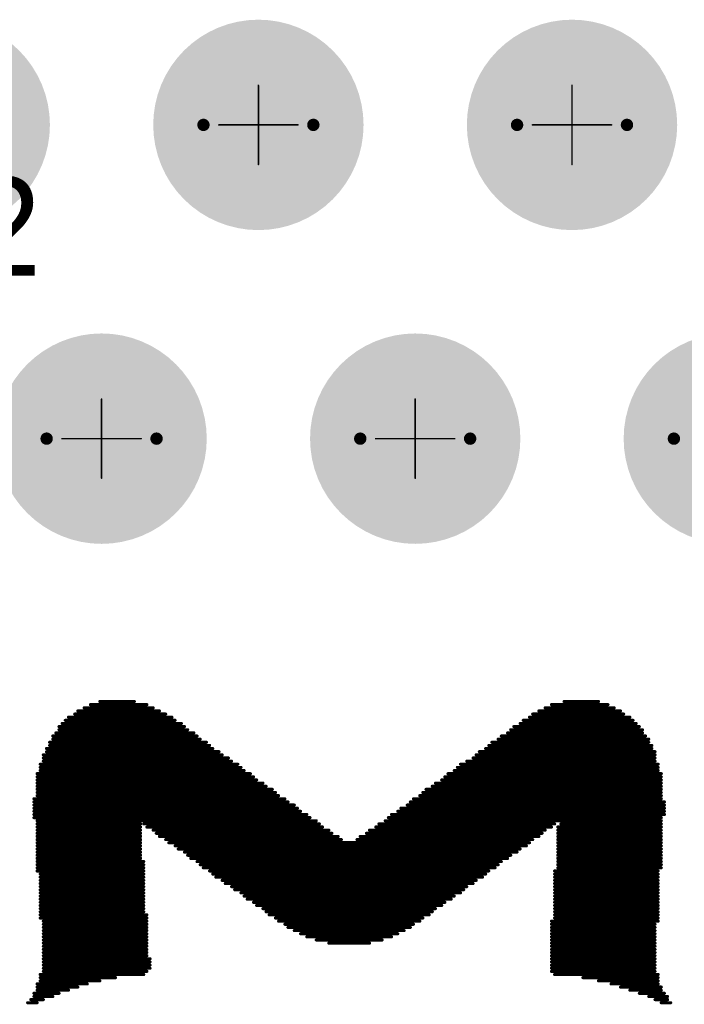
# Model space of a CAD drawing. Header units: millimetres. Extents: x 4.1 to 5.07, y 4.77 to 7.7.
# Tile 7 of 39: x 4.49 to 4.7, y 5.29 to 5.6. Entities that reach past the tile are written whole.
import ezdxf

# ---------------------------------------------------------------- set-up
doc = ezdxf.new("R2010")
doc.units = ezdxf.units.MM
doc.header["$MEASUREMENT"] = 0
for name, color, linetype in [('BottomLayer', 5, 'Continuous'), ('BottomOverlay', 54, 'Continuous'), ('BottomSolder', 6, 'Continuous'), ('Mechanical22', 56, 'Continuous'), ('MidLayer1', 16, 'Continuous'), ('MidLayer2', 76, 'Continuous'), ('MultiLayer', 9, 'Continuous'), ('TopLayer', 1, 'Continuous'), ('TopSolder', 216, 'Continuous')]:
    doc.layers.add(name, color=color, linetype=linetype)

# ---------------------------------------------------------------- blocks, each defined once
blk = doc.blocks.new('RJ45______HRK1_1BF09_3A1BB_1R_154')
at = {"layer": 'BottomLayer', "const_width": 0.02953}
for points in [[(-0.13968, 0.17545, 1), (-0.11016, 0.17545, 1)], [(-0.0397, 0.17545, 1), (-0.01017, 0.17545, 1)], [(0.06029, 0.17545, 1), (0.08982, 0.17545, 1)], [(-0.08969, 0.07546, 1), (-0.06016, 0.07546, 1)], [(0.0103, 0.07546, 1), (0.03982, 0.07546, 1)], [(0.11028, 0.07546, 1), (0.13981, 0.07546, 1)]]:
    blk.add_lwpolyline(points, format="xyb", close=True, dxfattribs=at)
at = {"layer": 'BottomSolder', "const_width": 0.03353}
for points in [[(-0.14168, 0.17545, 1), (-0.10816, 0.17545, 1)], [(-0.0417, 0.17545, 1), (-0.00817, 0.17545, 1)], [(0.05829, 0.17545, 1), (0.09182, 0.17545, 1)], [(-0.09169, 0.07546, 1), (-0.05816, 0.07546, 1)], [(0.0083, 0.07546, 1), (0.04182, 0.07546, 1)], [(0.10828, 0.07546, 1), (0.14181, 0.07546, 1)]]:
    blk.add_lwpolyline(points, format="xyb", close=True, dxfattribs=at)
at = {"layer": 'Mechanical22'}
for points, const_width in [([(-0.00742, 0.17545, 1), (-0.04245, 0.17545, 1)], 0.00394), ([(0.09257, 0.17545, 1), (0.05754, 0.17545, 1)], 0.00394), ([(-0.02506, 0.18805, 1), (-0.02481, 0.18805, 1)], 0.00025), ([(0.07493, 0.18805, 1), (0.07518, 0.18805, 1)], 0.00025), ([(-0.04343, 0.17545, 1), (-0.04147, 0.17545, 1)], 0.00197), ([(-0.0084, 0.17545, 1), (-0.00643, 0.17545, 1)], 0.00197), ([(0.05655, 0.17545, 1), (0.05852, 0.17545, 1)], 0.00197), ([(0.09159, 0.17545, 1), (0.09356, 0.17545, 1)], 0.00197), ([(-0.03765, 0.17545, 1), (-0.0374, 0.17545, 1)], 0.00025), ([(-0.01246, 0.17545, 1), (-0.01221, 0.17545, 1)], 0.00025), ([(0.06233, 0.17545, 1), (0.06258, 0.17545, 1)], 0.00025), ([(0.08753, 0.17545, 1), (0.08778, 0.17545, 1)], 0.00025), ([(-0.02506, 0.16285, 1), (-0.02481, 0.16285, 1)], 0.00025), ([(0.07493, 0.16285, 1), (0.07518, 0.16285, 1)], 0.00025), ([(-0.05741, 0.07546, 1), (-0.09244, 0.07546, 1)], 0.00394), ([(0.04258, 0.07546, 1), (0.00754, 0.07546, 1)], 0.00394), ([(0.14257, 0.07546, 1), (0.10753, 0.07546, 1)], 0.00394), ([(-0.07505, 0.08806, 1), (-0.0748, 0.08806, 1)], 0.00025), ([(0.02494, 0.08806, 1), (0.02519, 0.08806, 1)], 0.00025), ([(-0.09343, 0.07546, 1), (-0.09146, 0.07546, 1)], 0.00197), ([(-0.08765, 0.07546, 1), (-0.0874, 0.07546, 1)], 0.00025), ([(-0.06245, 0.07546, 1), (-0.0622, 0.07546, 1)], 0.00025), ([(-0.05839, 0.07546, 1), (-0.05642, 0.07546, 1)], 0.00197), ([(0.00656, 0.07546, 1), (0.00853, 0.07546, 1)], 0.00197), ([(0.01234, 0.07546, 1), (0.01259, 0.07546, 1)], 0.00025), ([(0.03753, 0.07546, 1), (0.03778, 0.07546, 1)], 0.00025), ([(0.04159, 0.07546, 1), (0.04356, 0.07546, 1)], 0.00197), ([(0.10655, 0.07546, 1), (0.10852, 0.07546, 1)], 0.00197), ([(-0.07505, 0.06287, 1), (-0.0748, 0.06287, 1)], 0.00025), ([(0.02494, 0.06287, 1), (0.02519, 0.06287, 1)], 0.00025)]:
    blk.add_lwpolyline(points, format="xyb", close=True, dxfattribs=dict(at, const_width=const_width))
at = {"layer": 'Mechanical22', "const_width": 0.0005}
for points in [[(-0.02493, 0.16285), (-0.02493, 0.18805)], [(0.07505, 0.16285), (0.07505, 0.18805)], [(-0.03753, 0.17545), (-0.01234, 0.17545)], [(0.06246, 0.17545), (0.08765, 0.17545)], [(-0.07493, 0.06287), (-0.07493, 0.08806)], [(0.02506, 0.06287), (0.02506, 0.08806)], [(-0.08752, 0.07546), (-0.06233, 0.07546)], [(0.01246, 0.07546), (0.03766, 0.07546)]]:
    blk.add_lwpolyline(points, dxfattribs=at)
at = {"layer": 'MidLayer1', "const_width": 0.02953}
for points in [[(-0.13968, 0.17545, 1), (-0.11016, 0.17545, 1)], [(-0.0397, 0.17545, 1), (-0.01017, 0.17545, 1)], [(0.06029, 0.17545, 1), (0.08982, 0.17545, 1)], [(-0.08969, 0.07546, 1), (-0.06016, 0.07546, 1)], [(0.0103, 0.07546, 1), (0.03982, 0.07546, 1)], [(0.11028, 0.07546, 1), (0.13981, 0.07546, 1)]]:
    blk.add_lwpolyline(points, format="xyb", close=True, dxfattribs=at)
at = {"layer": 'MidLayer2', "const_width": 0.02953}
for points in [[(-0.13968, 0.17545, 1), (-0.11016, 0.17545, 1)], [(-0.0397, 0.17545, 1), (-0.01017, 0.17545, 1)], [(0.06029, 0.17545, 1), (0.08982, 0.17545, 1)], [(-0.08969, 0.07546, 1), (-0.06016, 0.07546, 1)], [(0.0103, 0.07546, 1), (0.03982, 0.07546, 1)], [(0.11028, 0.07546, 1), (0.13981, 0.07546, 1)]]:
    blk.add_lwpolyline(points, format="xyb", close=True, dxfattribs=at)
at = {"layer": 'MultiLayer', "const_width": 0.02953}
for points in [[(-0.13968, 0.17545, 1), (-0.11016, 0.17545, 1)], [(-0.0397, 0.17545, 1), (-0.01017, 0.17545, 1)], [(0.06029, 0.17545, 1), (0.08982, 0.17545, 1)], [(-0.08969, 0.07546, 1), (-0.06016, 0.07546, 1)], [(0.0103, 0.07546, 1), (0.03982, 0.07546, 1)], [(0.11028, 0.07546, 1), (0.13981, 0.07546, 1)]]:
    blk.add_lwpolyline(points, format="xyb", close=True, dxfattribs=at)
at = {"layer": 'TopLayer', "const_width": 0.02953}
for points in [[(-0.13968, 0.17545, 1), (-0.11016, 0.17545, 1)], [(-0.0397, 0.17545, 1), (-0.01017, 0.17545, 1)], [(0.06029, 0.17545, 1), (0.08982, 0.17545, 1)], [(-0.08969, 0.07546, 1), (-0.06016, 0.07546, 1)], [(0.0103, 0.07546, 1), (0.03982, 0.07546, 1)], [(0.11028, 0.07546, 1), (0.13981, 0.07546, 1)]]:
    blk.add_lwpolyline(points, format="xyb", close=True, dxfattribs=at)
at = {"layer": 'TopSolder', "const_width": 0.03353}
for points in [[(-0.14168, 0.17545, 1), (-0.10816, 0.17545, 1)], [(-0.0417, 0.17545, 1), (-0.00817, 0.17545, 1)], [(0.05829, 0.17545, 1), (0.09182, 0.17545, 1)], [(-0.09169, 0.07546, 1), (-0.05816, 0.07546, 1)], [(0.0083, 0.07546, 1), (0.04182, 0.07546, 1)], [(0.10828, 0.07546, 1), (0.14181, 0.07546, 1)]]:
    blk.add_lwpolyline(points, format="xyb", close=True, dxfattribs=at)
at = {"layer": 'Mechanical22'}
blk.add_text('2', height=0.03149, dxfattribs=at).set_placement((-0.11758, 0.12735))
blk = doc.blocks.new('LOGO_XH_300MIL_B_158')
at = {"layer": 'BottomOverlay', "const_width": 0.001}
for points in [[(-0.1, -0.05384), (-0.103, -0.05384)], [(0.102, -0.05384), (0.099, -0.05384)], [(-0.098, -0.05484), (-0.102, -0.05484)], [(-0.096, -0.05584), (-0.102, -0.05584)], [(-0.093, -0.05684), (-0.101, -0.05684)], [(0.1, -0.05684), (0.092, -0.05684)], [(0.1, -0.05584), (0.094, -0.05584)], [(0.101, -0.05484), (0.097, -0.05484)], [(-0.09, -0.05784), (-0.1, -0.05784)], [(-0.087, -0.05884), (-0.1, -0.05884)], [(-0.084, -0.05984), (-0.099, -0.05984)], [(0.099, -0.05984), (0.083, -0.05984)], [(0.099, -0.05884), (0.086, -0.05884)], [(0.099, -0.05784), (0.089, -0.05784)], [(-0.08, -0.06084), (-0.099, -0.06084)], [(-0.075, -0.06184), (-0.099, -0.06184)], [(-0.066, -0.06284), (-0.099, -0.06284)], [(0.098, -0.06284), (0.065, -0.06284)], [(0.098, -0.06184), (0.074, -0.06184)], [(0.098, -0.06084), (0.079, -0.06084)], [(-0.065, -0.06384), (-0.098, -0.06384)], [(-0.065, -0.06484), (-0.098, -0.06484)], [(-0.065, -0.06584), (-0.098, -0.06584)], [(0.097, -0.06484), (0.063, -0.06484)], [(0.097, -0.06584), (0.063, -0.06584)], [(0.097, -0.06384), (0.064, -0.06384)], [(-0.065, -0.06684), (-0.098, -0.06684)], [(-0.065, -0.06784), (-0.098, -0.06784)], [(-0.065, -0.06884), (-0.098, -0.06884)], [(0.097, -0.06684), (0.063, -0.06684)], [(0.097, -0.06784), (0.063, -0.06784)], [(0.097, -0.06884), (0.064, -0.06884)], [(-0.065, -0.06984), (-0.098, -0.06984)], [(-0.065, -0.07084), (-0.098, -0.07084)], [(-0.065, -0.07184), (-0.098, -0.07184)], [(0.097, -0.06984), (0.064, -0.06984)], [(0.097, -0.07084), (0.064, -0.07084)], [(0.097, -0.07184), (0.064, -0.07184)], [(-0.065, -0.07284), (-0.098, -0.07284)], [(-0.065, -0.07384), (-0.098, -0.07384)], [(-0.065, -0.07484), (-0.098, -0.07484)], [(0.013, -0.07484), (-0.014, -0.07484)], [(0.01, -0.07384), (-0.011, -0.07384)], [(0.006, -0.07284), (-0.007, -0.07284)], [(0.097, -0.07284), (0.064, -0.07284)], [(0.097, -0.07384), (0.064, -0.07384)], [(0.097, -0.07484), (0.064, -0.07484)], [(-0.065, -0.07584), (-0.098, -0.07584)], [(-0.065, -0.07684), (-0.098, -0.07684)], [(-0.065, -0.07784), (-0.098, -0.07784)], [(-0.065, -0.07884), (-0.098, -0.07884)], [(0.02, -0.07884), (-0.021, -0.07884)], [(0.019, -0.07784), (-0.02, -0.07784)], [(0.017, -0.07684), (-0.018, -0.07684)], [(0.015, -0.07584), (-0.016, -0.07584)], [(0.097, -0.07584), (0.064, -0.07584)], [(0.097, -0.07684), (0.064, -0.07684)], [(0.097, -0.07784), (0.064, -0.07784)], [(0.097, -0.07884), (0.064, -0.07884)], [(-0.065, -0.07984), (-0.099, -0.07984)], [(-0.066, -0.08084), (-0.099, -0.08084)], [(-0.066, -0.08184), (-0.099, -0.08184)], [(0.025, -0.08184), (-0.026, -0.08184)], [(0.023, -0.08084), (-0.024, -0.08084)], [(0.022, -0.07984), (-0.023, -0.07984)], [(0.097, -0.07984), (0.064, -0.07984)], [(0.098, -0.08084), (0.064, -0.08084)], [(0.098, -0.08184), (0.064, -0.08184)], [(-0.066, -0.08284), (-0.099, -0.08284)], [(-0.066, -0.08384), (-0.099, -0.08384)], [(-0.066, -0.08484), (-0.099, -0.08484)], [(0.029, -0.08484), (-0.03, -0.08484)], [(0.027, -0.08384), (-0.028, -0.08384)], [(0.026, -0.08284), (-0.027, -0.08284)], [(0.098, -0.08284), (0.065, -0.08284)], [(0.098, -0.08384), (0.065, -0.08384)], [(0.098, -0.08484), (0.065, -0.08484)], [(-0.066, -0.08584), (-0.099, -0.08584)], [(-0.066, -0.08684), (-0.099, -0.08684)], [(-0.066, -0.08784), (-0.099, -0.08784)], [(0.033, -0.08784), (-0.034, -0.08784)], [(0.032, -0.08684), (-0.033, -0.08684)], [(0.03, -0.08584), (-0.031, -0.08584)], [(0.098, -0.08584), (0.065, -0.08584)], [(0.098, -0.08684), (0.065, -0.08684)], [(0.098, -0.08784), (0.065, -0.08784)], [(-0.066, -0.08884), (-0.099, -0.08884)], [(-0.066, -0.08984), (-0.099, -0.08984)], [(-0.066, -0.09084), (-0.099, -0.09084)], [(0.037, -0.09084), (-0.038, -0.09084)], [(0.036, -0.08984), (-0.037, -0.08984)], [(0.034, -0.08884), (-0.036, -0.08884)], [(0.098, -0.08884), (0.065, -0.08884)], [(0.098, -0.08984), (0.065, -0.08984)], [(0.098, -0.09084), (0.065, -0.09084)], [(-0.066, -0.09184), (-0.099, -0.09184)], [(-0.066, -0.09284), (-0.099, -0.09284)], [(-0.066, -0.09384), (-0.099, -0.09384)], [(0.042, -0.09384), (-0.043, -0.09384)], [(0.04, -0.09284), (-0.041, -0.09284)], [(0.039, -0.09184), (-0.04, -0.09184)], [(0.098, -0.09184), (0.065, -0.09184)], [(0.098, -0.09284), (0.065, -0.09284)], [(0.098, -0.09384), (0.065, -0.09384)], [(-0.067, -0.09684), (-0.1, -0.09684)], [(-0.066, -0.09484), (-0.099, -0.09484)], [(-0.066, -0.09584), (-0.099, -0.09584)], [(0.046, -0.09684), (-0.047, -0.09684)], [(0.044, -0.09584), (-0.045, -0.09584)], [(0.043, -0.09484), (-0.044, -0.09484)], [(0.098, -0.09484), (0.065, -0.09484)], [(0.099, -0.09584), (0.065, -0.09584)], [(0.099, -0.09684), (0.065, -0.09684)], [(-0.067, -0.09784), (-0.1, -0.09784)], [(-0.067, -0.09884), (-0.1, -0.09884)], [(-0.067, -0.09984), (-0.1, -0.09984)], [(-0.067, -0.10084), (-0.1, -0.10084)], [(0.051, -0.10084), (-0.052, -0.10084)], [(0.05, -0.09984), (-0.051, -0.09984)], [(0.048, -0.09884), (-0.049, -0.09884)], [(0.047, -0.09784), (-0.048, -0.09784)], [(0.099, -0.09784), (0.065, -0.09784)], [(0.099, -0.09884), (0.065, -0.09884)], [(0.099, -0.09984), (0.066, -0.09984)], [(0.099, -0.10084), (0.066, -0.10084)], [(-0.067, -0.10184), (-0.1, -0.10184)], [(-0.067, -0.10284), (-0.1, -0.10284)], [(-0.067, -0.10384), (-0.1, -0.10384)], [(0.055, -0.10384), (-0.057, -0.10384)], [(0.054, -0.10284), (-0.055, -0.10284)], [(0.052, -0.10184), (-0.054, -0.10184)], [(0.099, -0.10184), (0.066, -0.10184)], [(0.099, -0.10284), (0.066, -0.10284)], [(0.099, -0.10384), (0.066, -0.10384)], [(-0.067, -0.10484), (-0.1, -0.10484)], [(-0.067, -0.10584), (-0.1, -0.10584)], [(-0.067, -0.10684), (-0.1, -0.10684)], [(-0.004, -0.10684), (-0.061, -0.10684)], [(-0.003, -0.10584), (-0.059, -0.10584)], [(0.057, -0.10484), (-0.058, -0.10484)], [(0.058, -0.10584), (0.002, -0.10584)], [(0.06, -0.10684), (0.003, -0.10684)], [(0.099, -0.10484), (0.066, -0.10484)], [(0.099, -0.10584), (0.066, -0.10584)], [(0.099, -0.10684), (0.066, -0.10684)], [(-0.067, -0.10784), (-0.1, -0.10784)], [(-0.067, -0.10884), (-0.1, -0.10884)], [(-0.067, -0.10984), (-0.1, -0.10984)], [(-0.009, -0.10984), (-0.065, -0.10984)], [(-0.007, -0.10884), (-0.063, -0.10884)], [(-0.006, -0.10784), (-0.062, -0.10784)], [(0.061, -0.10784), (0.005, -0.10784)], [(0.062, -0.10884), (0.006, -0.10884)], [(0.064, -0.10984), (0.008, -0.10984)], [(0.099, -0.10784), (0.066, -0.10784)], [(0.099, -0.10884), (0.066, -0.10884)], [(0.099, -0.10984), (0.066, -0.10984)], [(-0.068, -0.11084), (-0.1, -0.11084)], [(-0.012, -0.11184), (-0.1, -0.11184)], [(-0.013, -0.11284), (-0.1, -0.11284)], [(-0.01, -0.11084), (-0.066, -0.11084)], [(0.065, -0.11084), (0.009, -0.11084)], [(0.099, -0.11184), (0.01, -0.11184)], [(0.1, -0.11284), (0.012, -0.11284)], [(0.099, -0.11084), (0.066, -0.11084)], [(-0.014, -0.11384), (-0.101, -0.11384)], [(-0.016, -0.11484), (-0.101, -0.11484)], [(-0.017, -0.11584), (-0.101, -0.11584)], [(0.1, -0.11384), (0.013, -0.11384)], [(0.1, -0.11484), (0.015, -0.11484)], [(0.1, -0.11584), (0.016, -0.11584)], [(-0.019, -0.11684), (-0.101, -0.11684)], [(-0.02, -0.11784), (-0.101, -0.11784)], [(-0.021, -0.11884), (-0.1, -0.11884)], [(0.1, -0.11684), (0.017, -0.11684)], [(0.1, -0.11784), (0.019, -0.11784)], [(0.1, -0.11884), (0.02, -0.11884)], [(-0.023, -0.11984), (-0.1, -0.11984)], [(-0.024, -0.12084), (-0.1, -0.12084)], [(-0.025, -0.12184), (-0.1, -0.12184)], [(-0.027, -0.12284), (-0.1, -0.12284)], [(0.099, -0.11984), (0.022, -0.11984)], [(0.099, -0.12084), (0.023, -0.12084)], [(0.099, -0.12184), (0.024, -0.12184)], [(0.099, -0.12284), (0.026, -0.12284)], [(-0.028, -0.12384), (-0.1, -0.12384)], [(-0.03, -0.12484), (-0.1, -0.12484)], [(-0.031, -0.12584), (-0.1, -0.12584)], [(0.099, -0.12384), (0.027, -0.12384)], [(0.099, -0.12484), (0.029, -0.12484)], [(0.099, -0.12584), (0.03, -0.12584)], [(-0.032, -0.12684), (-0.1, -0.12684)], [(-0.034, -0.12784), (-0.099, -0.12784)], [(-0.035, -0.12884), (-0.099, -0.12884)], [(0.099, -0.12684), (0.031, -0.12684)], [(0.098, -0.12784), (0.033, -0.12784)], [(0.098, -0.12884), (0.034, -0.12884)], [(-0.036, -0.12984), (-0.099, -0.12984)], [(-0.038, -0.13084), (-0.098, -0.13084)], [(-0.04, -0.13184), (-0.098, -0.13184)], [(0.098, -0.12984), (0.035, -0.12984)], [(0.097, -0.13084), (0.037, -0.13084)], [(0.097, -0.13184), (0.038, -0.13184)], [(-0.041, -0.13284), (-0.098, -0.13284)], [(-0.042, -0.13384), (-0.098, -0.13384)], [(-0.044, -0.13484), (-0.097, -0.13484)], [(0.097, -0.13284), (0.04, -0.13284)], [(0.096, -0.13384), (0.041, -0.13384)], [(0.096, -0.13484), (0.043, -0.13484)], [(-0.045, -0.13584), (-0.097, -0.13584)], [(-0.046, -0.13684), (-0.096, -0.13684)], [(-0.048, -0.13784), (-0.096, -0.13784)], [(0.095, -0.13584), (0.044, -0.13584)], [(0.095, -0.13684), (0.045, -0.13684)], [(0.094, -0.13784), (0.047, -0.13784)], [(-0.049, -0.13884), (-0.095, -0.13884)], [(-0.051, -0.13984), (-0.094, -0.13984)], [(-0.052, -0.14084), (-0.094, -0.14084)], [(0.094, -0.13884), (0.048, -0.13884)], [(0.093, -0.13984), (0.049, -0.13984)], [(0.092, -0.14084), (0.051, -0.14084)], [(-0.053, -0.14184), (-0.093, -0.14184)], [(-0.055, -0.14284), (-0.092, -0.14284)], [(-0.056, -0.14384), (-0.091, -0.14384)], [(0.092, -0.14184), (0.052, -0.14184)], [(0.091, -0.14284), (0.053, -0.14284)], [(0.09, -0.14384), (0.055, -0.14384)], [(-0.058, -0.14484), (-0.09, -0.14484)], [(-0.059, -0.14584), (-0.088, -0.14584)], [(-0.061, -0.14684), (-0.087, -0.14684)], [(-0.063, -0.14784), (-0.085, -0.14784)], [(0.089, -0.14484), (0.056, -0.14484)], [(0.087, -0.14584), (0.058, -0.14584)], [(0.086, -0.14684), (0.06, -0.14684)], [(0.084, -0.14784), (0.062, -0.14784)], [(-0.065, -0.14884), (-0.083, -0.14884)], [(-0.069, -0.14984), (-0.08, -0.14984)], [(0.082, -0.14884), (0.064, -0.14884)], [(0.079, -0.14984), (0.068, -0.14984)]]:
    blk.add_lwpolyline(points, dxfattribs=at)
at = {"layer": 'BottomOverlay', "const_width": 0.0005}
for points in [[(-0.10325, -0.05384, 1), (-0.10275, -0.05384, 1)], [(-0.10025, -0.05384, 1), (-0.09975, -0.05384, 1)], [(0.09875, -0.05384, 1), (0.09925, -0.05384, 1)], [(0.10175, -0.05384, 1), (0.10225, -0.05384, 1)], [(-0.10225, -0.05484, 1), (-0.10175, -0.05484, 1)], [(-0.10225, -0.05584, 1), (-0.10175, -0.05584, 1)], [(-0.10125, -0.05684, 1), (-0.10075, -0.05684, 1)], [(-0.09825, -0.05484, 1), (-0.09775, -0.05484, 1)], [(-0.09625, -0.05584, 1), (-0.09575, -0.05584, 1)], [(-0.09325, -0.05684, 1), (-0.09275, -0.05684, 1)], [(0.09175, -0.05684, 1), (0.09225, -0.05684, 1)], [(0.09375, -0.05584, 1), (0.09425, -0.05584, 1)], [(0.09675, -0.05484, 1), (0.09725, -0.05484, 1)], [(0.09975, -0.05584, 1), (0.10025, -0.05584, 1)], [(0.09975, -0.05684, 1), (0.10025, -0.05684, 1)], [(0.10075, -0.05484, 1), (0.10125, -0.05484, 1)], [(-0.10025, -0.05784, 1), (-0.09975, -0.05784, 1)], [(-0.10025, -0.05884, 1), (-0.09975, -0.05884, 1)], [(-0.09925, -0.05984, 1), (-0.09875, -0.05984, 1)], [(-0.09025, -0.05784, 1), (-0.08975, -0.05784, 1)], [(-0.08725, -0.05884, 1), (-0.08675, -0.05884, 1)], [(-0.08425, -0.05984, 1), (-0.08375, -0.05984, 1)], [(0.08275, -0.05984, 1), (0.08325, -0.05984, 1)], [(0.08575, -0.05884, 1), (0.08625, -0.05884, 1)], [(0.08875, -0.05784, 1), (0.08925, -0.05784, 1)], [(0.09875, -0.05784, 1), (0.09925, -0.05784, 1)], [(0.09875, -0.05884, 1), (0.09925, -0.05884, 1)], [(0.09875, -0.05984, 1), (0.09925, -0.05984, 1)], [(-0.09925, -0.06084, 1), (-0.09875, -0.06084, 1)], [(-0.09925, -0.06184, 1), (-0.09875, -0.06184, 1)], [(-0.09925, -0.06284, 1), (-0.09875, -0.06284, 1)], [(-0.08025, -0.06084, 1), (-0.07975, -0.06084, 1)], [(-0.07525, -0.06184, 1), (-0.07475, -0.06184, 1)], [(-0.06625, -0.06284, 1), (-0.06575, -0.06284, 1)], [(0.06475, -0.06284, 1), (0.06525, -0.06284, 1)], [(0.07375, -0.06184, 1), (0.07425, -0.06184, 1)], [(0.07875, -0.06084, 1), (0.07925, -0.06084, 1)], [(0.09775, -0.06084, 1), (0.09825, -0.06084, 1)], [(0.09775, -0.06184, 1), (0.09825, -0.06184, 1)], [(0.09775, -0.06284, 1), (0.09825, -0.06284, 1)], [(-0.09825, -0.06384, 1), (-0.09775, -0.06384, 1)], [(-0.09825, -0.06484, 1), (-0.09775, -0.06484, 1)], [(-0.09825, -0.06584, 1), (-0.09775, -0.06584, 1)], [(-0.06525, -0.06384, 1), (-0.06475, -0.06384, 1)], [(-0.06525, -0.06484, 1), (-0.06475, -0.06484, 1)], [(-0.06525, -0.06584, 1), (-0.06475, -0.06584, 1)], [(0.06275, -0.06484, 1), (0.06325, -0.06484, 1)], [(0.06275, -0.06584, 1), (0.06325, -0.06584, 1)], [(0.06375, -0.06384, 1), (0.06425, -0.06384, 1)], [(0.09675, -0.06384, 1), (0.09725, -0.06384, 1)], [(0.09675, -0.06484, 1), (0.09725, -0.06484, 1)], [(0.09675, -0.06584, 1), (0.09725, -0.06584, 1)], [(-0.09825, -0.06684, 1), (-0.09775, -0.06684, 1)], [(-0.09825, -0.06784, 1), (-0.09775, -0.06784, 1)], [(-0.09825, -0.06884, 1), (-0.09775, -0.06884, 1)], [(-0.06525, -0.06684, 1), (-0.06475, -0.06684, 1)], [(-0.06525, -0.06784, 1), (-0.06475, -0.06784, 1)], [(-0.06525, -0.06884, 1), (-0.06475, -0.06884, 1)], [(0.06275, -0.06684, 1), (0.06325, -0.06684, 1)], [(0.06275, -0.06784, 1), (0.06325, -0.06784, 1)], [(0.06375, -0.06884, 1), (0.06425, -0.06884, 1)], [(0.09675, -0.06684, 1), (0.09725, -0.06684, 1)], [(0.09675, -0.06784, 1), (0.09725, -0.06784, 1)], [(0.09675, -0.06884, 1), (0.09725, -0.06884, 1)], [(-0.09825, -0.06984, 1), (-0.09775, -0.06984, 1)], [(-0.09825, -0.07084, 1), (-0.09775, -0.07084, 1)], [(-0.09825, -0.07184, 1), (-0.09775, -0.07184, 1)], [(-0.06525, -0.06984, 1), (-0.06475, -0.06984, 1)], [(-0.06525, -0.07084, 1), (-0.06475, -0.07084, 1)], [(-0.06525, -0.07184, 1), (-0.06475, -0.07184, 1)], [(0.06375, -0.06984, 1), (0.06425, -0.06984, 1)], [(0.06375, -0.07084, 1), (0.06425, -0.07084, 1)], [(0.06375, -0.07184, 1), (0.06425, -0.07184, 1)], [(0.09675, -0.06984, 1), (0.09725, -0.06984, 1)], [(0.09675, -0.07084, 1), (0.09725, -0.07084, 1)], [(0.09675, -0.07184, 1), (0.09725, -0.07184, 1)], [(-0.09825, -0.07284, 1), (-0.09775, -0.07284, 1)], [(-0.09825, -0.07384, 1), (-0.09775, -0.07384, 1)], [(-0.09825, -0.07484, 1), (-0.09775, -0.07484, 1)], [(-0.06525, -0.07284, 1), (-0.06475, -0.07284, 1)], [(-0.06525, -0.07384, 1), (-0.06475, -0.07384, 1)], [(-0.06525, -0.07484, 1), (-0.06475, -0.07484, 1)], [(-0.01425, -0.07484, 1), (-0.01375, -0.07484, 1)], [(-0.01125, -0.07384, 1), (-0.01075, -0.07384, 1)], [(-0.00725, -0.07284, 1), (-0.00675, -0.07284, 1)], [(0.00575, -0.07284, 1), (0.00625, -0.07284, 1)], [(0.00975, -0.07384, 1), (0.01025, -0.07384, 1)], [(0.01275, -0.07484, 1), (0.01325, -0.07484, 1)], [(0.06375, -0.07284, 1), (0.06425, -0.07284, 1)], [(0.06375, -0.07384, 1), (0.06425, -0.07384, 1)], [(0.06375, -0.07484, 1), (0.06425, -0.07484, 1)], [(0.09675, -0.07284, 1), (0.09725, -0.07284, 1)], [(0.09675, -0.07384, 1), (0.09725, -0.07384, 1)], [(0.09675, -0.07484, 1), (0.09725, -0.07484, 1)], [(-0.09825, -0.07584, 1), (-0.09775, -0.07584, 1)], [(-0.09825, -0.07684, 1), (-0.09775, -0.07684, 1)], [(-0.09825, -0.07784, 1), (-0.09775, -0.07784, 1)], [(-0.09825, -0.07884, 1), (-0.09775, -0.07884, 1)], [(-0.06525, -0.07584, 1), (-0.06475, -0.07584, 1)], [(-0.06525, -0.07684, 1), (-0.06475, -0.07684, 1)], [(-0.06525, -0.07784, 1), (-0.06475, -0.07784, 1)], [(-0.06525, -0.07884, 1), (-0.06475, -0.07884, 1)], [(-0.02125, -0.07884, 1), (-0.02075, -0.07884, 1)], [(-0.02025, -0.07784, 1), (-0.01975, -0.07784, 1)], [(-0.01825, -0.07684, 1), (-0.01775, -0.07684, 1)], [(-0.01625, -0.07584, 1), (-0.01575, -0.07584, 1)], [(0.01475, -0.07584, 1), (0.01525, -0.07584, 1)], [(0.01675, -0.07684, 1), (0.01725, -0.07684, 1)], [(0.01875, -0.07784, 1), (0.01925, -0.07784, 1)], [(0.01975, -0.07884, 1), (0.02025, -0.07884, 1)], [(0.06375, -0.07584, 1), (0.06425, -0.07584, 1)], [(0.06375, -0.07684, 1), (0.06425, -0.07684, 1)], [(0.06375, -0.07784, 1), (0.06425, -0.07784, 1)], [(0.06375, -0.07884, 1), (0.06425, -0.07884, 1)], [(0.09675, -0.07584, 1), (0.09725, -0.07584, 1)], [(0.09675, -0.07684, 1), (0.09725, -0.07684, 1)], [(0.09675, -0.07784, 1), (0.09725, -0.07784, 1)], [(0.09675, -0.07884, 1), (0.09725, -0.07884, 1)], [(-0.09925, -0.07984, 1), (-0.09875, -0.07984, 1)], [(-0.09925, -0.08084, 1), (-0.09875, -0.08084, 1)], [(-0.09925, -0.08184, 1), (-0.09875, -0.08184, 1)], [(-0.06625, -0.08084, 1), (-0.06575, -0.08084, 1)], [(-0.06625, -0.08184, 1), (-0.06575, -0.08184, 1)], [(-0.06525, -0.07984, 1), (-0.06475, -0.07984, 1)], [(-0.02625, -0.08184, 1), (-0.02575, -0.08184, 1)], [(-0.02425, -0.08084, 1), (-0.02375, -0.08084, 1)], [(-0.02325, -0.07984, 1), (-0.02275, -0.07984, 1)], [(0.02175, -0.07984, 1), (0.02225, -0.07984, 1)], [(0.02275, -0.08084, 1), (0.02325, -0.08084, 1)], [(0.02475, -0.08184, 1), (0.02525, -0.08184, 1)], [(0.06375, -0.07984, 1), (0.06425, -0.07984, 1)], [(0.06375, -0.08084, 1), (0.06425, -0.08084, 1)], [(0.06375, -0.08184, 1), (0.06425, -0.08184, 1)], [(0.09675, -0.07984, 1), (0.09725, -0.07984, 1)], [(0.09775, -0.08084, 1), (0.09825, -0.08084, 1)], [(0.09775, -0.08184, 1), (0.09825, -0.08184, 1)], [(-0.09925, -0.08284, 1), (-0.09875, -0.08284, 1)], [(-0.09925, -0.08384, 1), (-0.09875, -0.08384, 1)], [(-0.09925, -0.08484, 1), (-0.09875, -0.08484, 1)], [(-0.06625, -0.08284, 1), (-0.06575, -0.08284, 1)], [(-0.06625, -0.08384, 1), (-0.06575, -0.08384, 1)], [(-0.06625, -0.08484, 1), (-0.06575, -0.08484, 1)], [(-0.03025, -0.08484, 1), (-0.02975, -0.08484, 1)], [(-0.02825, -0.08384, 1), (-0.02775, -0.08384, 1)], [(-0.02725, -0.08284, 1), (-0.02675, -0.08284, 1)], [(0.02575, -0.08284, 1), (0.02625, -0.08284, 1)], [(0.02675, -0.08384, 1), (0.02725, -0.08384, 1)], [(0.02875, -0.08484, 1), (0.02925, -0.08484, 1)], [(0.06475, -0.08284, 1), (0.06525, -0.08284, 1)], [(0.06475, -0.08384, 1), (0.06525, -0.08384, 1)], [(0.06475, -0.08484, 1), (0.06525, -0.08484, 1)], [(0.09775, -0.08284, 1), (0.09825, -0.08284, 1)], [(0.09775, -0.08384, 1), (0.09825, -0.08384, 1)], [(0.09775, -0.08484, 1), (0.09825, -0.08484, 1)], [(-0.09925, -0.08584, 1), (-0.09875, -0.08584, 1)], [(-0.09925, -0.08684, 1), (-0.09875, -0.08684, 1)], [(-0.09925, -0.08784, 1), (-0.09875, -0.08784, 1)], [(-0.06625, -0.08584, 1), (-0.06575, -0.08584, 1)], [(-0.06625, -0.08684, 1), (-0.06575, -0.08684, 1)], [(-0.06625, -0.08784, 1), (-0.06575, -0.08784, 1)], [(-0.03425, -0.08784, 1), (-0.03375, -0.08784, 1)], [(-0.03325, -0.08684, 1), (-0.03275, -0.08684, 1)], [(-0.03125, -0.08584, 1), (-0.03075, -0.08584, 1)], [(0.02975, -0.08584, 1), (0.03025, -0.08584, 1)], [(0.03175, -0.08684, 1), (0.03225, -0.08684, 1)], [(0.03275, -0.08784, 1), (0.03325, -0.08784, 1)], [(0.06475, -0.08584, 1), (0.06525, -0.08584, 1)], [(0.06475, -0.08684, 1), (0.06525, -0.08684, 1)], [(0.06475, -0.08784, 1), (0.06525, -0.08784, 1)], [(0.09775, -0.08584, 1), (0.09825, -0.08584, 1)], [(0.09775, -0.08684, 1), (0.09825, -0.08684, 1)], [(0.09775, -0.08784, 1), (0.09825, -0.08784, 1)], [(-0.09925, -0.08884, 1), (-0.09875, -0.08884, 1)], [(-0.09925, -0.08984, 1), (-0.09875, -0.08984, 1)], [(-0.09925, -0.09084, 1), (-0.09875, -0.09084, 1)], [(-0.06625, -0.08884, 1), (-0.06575, -0.08884, 1)], [(-0.06625, -0.08984, 1), (-0.06575, -0.08984, 1)], [(-0.06625, -0.09084, 1), (-0.06575, -0.09084, 1)], [(-0.03825, -0.09084, 1), (-0.03775, -0.09084, 1)], [(-0.03725, -0.08984, 1), (-0.03675, -0.08984, 1)], [(-0.03625, -0.08884, 1), (-0.03575, -0.08884, 1)], [(0.03375, -0.08884, 1), (0.03425, -0.08884, 1)], [(0.03575, -0.08984, 1), (0.03625, -0.08984, 1)], [(0.03675, -0.09084, 1), (0.03725, -0.09084, 1)], [(0.06475, -0.08884, 1), (0.06525, -0.08884, 1)], [(0.06475, -0.08984, 1), (0.06525, -0.08984, 1)], [(0.06475, -0.09084, 1), (0.06525, -0.09084, 1)], [(0.09775, -0.08884, 1), (0.09825, -0.08884, 1)], [(0.09775, -0.08984, 1), (0.09825, -0.08984, 1)], [(0.09775, -0.09084, 1), (0.09825, -0.09084, 1)], [(-0.09925, -0.09184, 1), (-0.09875, -0.09184, 1)], [(-0.09925, -0.09284, 1), (-0.09875, -0.09284, 1)], [(-0.09925, -0.09384, 1), (-0.09875, -0.09384, 1)], [(-0.06625, -0.09184, 1), (-0.06575, -0.09184, 1)], [(-0.06625, -0.09284, 1), (-0.06575, -0.09284, 1)], [(-0.06625, -0.09384, 1), (-0.06575, -0.09384, 1)], [(-0.04325, -0.09384, 1), (-0.04275, -0.09384, 1)], [(-0.04125, -0.09284, 1), (-0.04075, -0.09284, 1)], [(-0.04025, -0.09184, 1), (-0.03975, -0.09184, 1)], [(0.03875, -0.09184, 1), (0.03925, -0.09184, 1)], [(0.03975, -0.09284, 1), (0.04025, -0.09284, 1)], [(0.04175, -0.09384, 1), (0.04225, -0.09384, 1)], [(0.06475, -0.09184, 1), (0.06525, -0.09184, 1)], [(0.06475, -0.09284, 1), (0.06525, -0.09284, 1)], [(0.06475, -0.09384, 1), (0.06525, -0.09384, 1)], [(0.09775, -0.09184, 1), (0.09825, -0.09184, 1)], [(0.09775, -0.09284, 1), (0.09825, -0.09284, 1)], [(0.09775, -0.09384, 1), (0.09825, -0.09384, 1)], [(-0.10025, -0.09684, 1), (-0.09975, -0.09684, 1)], [(-0.09925, -0.09484, 1), (-0.09875, -0.09484, 1)], [(-0.09925, -0.09584, 1), (-0.09875, -0.09584, 1)], [(-0.06725, -0.09684, 1), (-0.06675, -0.09684, 1)], [(-0.06625, -0.09484, 1), (-0.06575, -0.09484, 1)], [(-0.06625, -0.09584, 1), (-0.06575, -0.09584, 1)], [(-0.04725, -0.09684, 1), (-0.04675, -0.09684, 1)], [(-0.04525, -0.09584, 1), (-0.04475, -0.09584, 1)], [(-0.04425, -0.09484, 1), (-0.04375, -0.09484, 1)], [(0.04275, -0.09484, 1), (0.04325, -0.09484, 1)], [(0.04375, -0.09584, 1), (0.04425, -0.09584, 1)], [(0.04575, -0.09684, 1), (0.04625, -0.09684, 1)], [(0.06475, -0.09484, 1), (0.06525, -0.09484, 1)], [(0.06475, -0.09584, 1), (0.06525, -0.09584, 1)], [(0.06475, -0.09684, 1), (0.06525, -0.09684, 1)], [(0.09775, -0.09484, 1), (0.09825, -0.09484, 1)], [(0.09875, -0.09584, 1), (0.09925, -0.09584, 1)], [(0.09875, -0.09684, 1), (0.09925, -0.09684, 1)], [(-0.10025, -0.09784, 1), (-0.09975, -0.09784, 1)], [(-0.10025, -0.09884, 1), (-0.09975, -0.09884, 1)], [(-0.10025, -0.09984, 1), (-0.09975, -0.09984, 1)], [(-0.10025, -0.10084, 1), (-0.09975, -0.10084, 1)], [(-0.06725, -0.09784, 1), (-0.06675, -0.09784, 1)], [(-0.06725, -0.09884, 1), (-0.06675, -0.09884, 1)], [(-0.06725, -0.09984, 1), (-0.06675, -0.09984, 1)], [(-0.06725, -0.10084, 1), (-0.06675, -0.10084, 1)], [(-0.05225, -0.10084, 1), (-0.05175, -0.10084, 1)], [(-0.05125, -0.09984, 1), (-0.05075, -0.09984, 1)], [(-0.04925, -0.09884, 1), (-0.04875, -0.09884, 1)], [(-0.04825, -0.09784, 1), (-0.04775, -0.09784, 1)], [(0.04675, -0.09784, 1), (0.04725, -0.09784, 1)], [(0.04775, -0.09884, 1), (0.04825, -0.09884, 1)], [(0.04975, -0.09984, 1), (0.05025, -0.09984, 1)], [(0.05075, -0.10084, 1), (0.05125, -0.10084, 1)], [(0.06475, -0.09784, 1), (0.06525, -0.09784, 1)], [(0.06475, -0.09884, 1), (0.06525, -0.09884, 1)], [(0.06575, -0.09984, 1), (0.06625, -0.09984, 1)], [(0.06575, -0.10084, 1), (0.06625, -0.10084, 1)], [(0.09875, -0.09784, 1), (0.09925, -0.09784, 1)], [(0.09875, -0.09884, 1), (0.09925, -0.09884, 1)], [(0.09875, -0.09984, 1), (0.09925, -0.09984, 1)], [(0.09875, -0.10084, 1), (0.09925, -0.10084, 1)], [(-0.10025, -0.10184, 1), (-0.09975, -0.10184, 1)], [(-0.10025, -0.10284, 1), (-0.09975, -0.10284, 1)], [(-0.10025, -0.10384, 1), (-0.09975, -0.10384, 1)], [(-0.06725, -0.10184, 1), (-0.06675, -0.10184, 1)], [(-0.06725, -0.10284, 1), (-0.06675, -0.10284, 1)], [(-0.06725, -0.10384, 1), (-0.06675, -0.10384, 1)], [(-0.05725, -0.10384, 1), (-0.05675, -0.10384, 1)], [(-0.05525, -0.10284, 1), (-0.05475, -0.10284, 1)], [(-0.05425, -0.10184, 1), (-0.05375, -0.10184, 1)], [(0.05175, -0.10184, 1), (0.05225, -0.10184, 1)], [(0.05375, -0.10284, 1), (0.05425, -0.10284, 1)], [(0.05475, -0.10384, 1), (0.05525, -0.10384, 1)], [(0.06575, -0.10184, 1), (0.06625, -0.10184, 1)], [(0.06575, -0.10284, 1), (0.06625, -0.10284, 1)], [(0.06575, -0.10384, 1), (0.06625, -0.10384, 1)], [(0.09875, -0.10184, 1), (0.09925, -0.10184, 1)], [(0.09875, -0.10284, 1), (0.09925, -0.10284, 1)], [(0.09875, -0.10384, 1), (0.09925, -0.10384, 1)], [(-0.10025, -0.10484, 1), (-0.09975, -0.10484, 1)], [(-0.10025, -0.10584, 1), (-0.09975, -0.10584, 1)], [(-0.10025, -0.10684, 1), (-0.09975, -0.10684, 1)], [(-0.06725, -0.10484, 1), (-0.06675, -0.10484, 1)], [(-0.06725, -0.10584, 1), (-0.06675, -0.10584, 1)], [(-0.06725, -0.10684, 1), (-0.06675, -0.10684, 1)], [(-0.06125, -0.10684, 1), (-0.06075, -0.10684, 1)], [(-0.05925, -0.10584, 1), (-0.05875, -0.10584, 1)], [(-0.05825, -0.10484, 1), (-0.05775, -0.10484, 1)], [(-0.00425, -0.10684, 1), (-0.00375, -0.10684, 1)], [(-0.00325, -0.10584, 1), (-0.00275, -0.10584, 1)], [(0.00175, -0.10584, 1), (0.00225, -0.10584, 1)], [(0.00275, -0.10684, 1), (0.00325, -0.10684, 1)], [(0.05675, -0.10484, 1), (0.05725, -0.10484, 1)], [(0.05775, -0.10584, 1), (0.05825, -0.10584, 1)], [(0.05975, -0.10684, 1), (0.06025, -0.10684, 1)], [(0.06575, -0.10484, 1), (0.06625, -0.10484, 1)], [(0.06575, -0.10584, 1), (0.06625, -0.10584, 1)], [(0.06575, -0.10684, 1), (0.06625, -0.10684, 1)], [(0.09875, -0.10484, 1), (0.09925, -0.10484, 1)], [(0.09875, -0.10584, 1), (0.09925, -0.10584, 1)], [(0.09875, -0.10684, 1), (0.09925, -0.10684, 1)], [(-0.10025, -0.10784, 1), (-0.09975, -0.10784, 1)], [(-0.10025, -0.10884, 1), (-0.09975, -0.10884, 1)], [(-0.10025, -0.10984, 1), (-0.09975, -0.10984, 1)], [(-0.06725, -0.10784, 1), (-0.06675, -0.10784, 1)], [(-0.06725, -0.10884, 1), (-0.06675, -0.10884, 1)], [(-0.06725, -0.10984, 1), (-0.06675, -0.10984, 1)], [(-0.06525, -0.10984, 1), (-0.06475, -0.10984, 1)], [(-0.06325, -0.10884, 1), (-0.06275, -0.10884, 1)], [(-0.06225, -0.10784, 1), (-0.06175, -0.10784, 1)], [(-0.00925, -0.10984, 1), (-0.00875, -0.10984, 1)], [(-0.00725, -0.10884, 1), (-0.00675, -0.10884, 1)], [(-0.00625, -0.10784, 1), (-0.00575, -0.10784, 1)], [(0.00475, -0.10784, 1), (0.00525, -0.10784, 1)], [(0.00575, -0.10884, 1), (0.00625, -0.10884, 1)], [(0.00775, -0.10984, 1), (0.00825, -0.10984, 1)], [(0.06075, -0.10784, 1), (0.06125, -0.10784, 1)], [(0.06175, -0.10884, 1), (0.06225, -0.10884, 1)], [(0.06375, -0.10984, 1), (0.06425, -0.10984, 1)], [(0.06575, -0.10784, 1), (0.06625, -0.10784, 1)], [(0.06575, -0.10884, 1), (0.06625, -0.10884, 1)], [(0.06575, -0.10984, 1), (0.06625, -0.10984, 1)], [(0.09875, -0.10784, 1), (0.09925, -0.10784, 1)], [(0.09875, -0.10884, 1), (0.09925, -0.10884, 1)], [(0.09875, -0.10984, 1), (0.09925, -0.10984, 1)], [(-0.10025, -0.11084, 1), (-0.09975, -0.11084, 1)], [(-0.10025, -0.11184, 1), (-0.09975, -0.11184, 1)], [(-0.10025, -0.11284, 1), (-0.09975, -0.11284, 1)], [(-0.06825, -0.11084, 1), (-0.06775, -0.11084, 1)], [(-0.06625, -0.11084, 1), (-0.06575, -0.11084, 1)], [(-0.01325, -0.11284, 1), (-0.01275, -0.11284, 1)], [(-0.01225, -0.11184, 1), (-0.01175, -0.11184, 1)], [(-0.01025, -0.11084, 1), (-0.00975, -0.11084, 1)], [(0.00875, -0.11084, 1), (0.00925, -0.11084, 1)], [(0.00975, -0.11184, 1), (0.01025, -0.11184, 1)], [(0.01175, -0.11284, 1), (0.01225, -0.11284, 1)], [(0.06475, -0.11084, 1), (0.06525, -0.11084, 1)], [(0.06575, -0.11084, 1), (0.06625, -0.11084, 1)], [(0.09875, -0.11084, 1), (0.09925, -0.11084, 1)], [(0.09875, -0.11184, 1), (0.09925, -0.11184, 1)], [(0.09975, -0.11284, 1), (0.10025, -0.11284, 1)], [(-0.10125, -0.11384, 1), (-0.10075, -0.11384, 1)], [(-0.10125, -0.11484, 1), (-0.10075, -0.11484, 1)], [(-0.10125, -0.11584, 1), (-0.10075, -0.11584, 1)], [(-0.01725, -0.11584, 1), (-0.01675, -0.11584, 1)], [(-0.01625, -0.11484, 1), (-0.01575, -0.11484, 1)], [(-0.01425, -0.11384, 1), (-0.01375, -0.11384, 1)], [(0.01275, -0.11384, 1), (0.01325, -0.11384, 1)], [(0.01475, -0.11484, 1), (0.01525, -0.11484, 1)], [(0.01575, -0.11584, 1), (0.01625, -0.11584, 1)], [(0.09975, -0.11384, 1), (0.10025, -0.11384, 1)], [(0.09975, -0.11484, 1), (0.10025, -0.11484, 1)], [(0.09975, -0.11584, 1), (0.10025, -0.11584, 1)], [(-0.10125, -0.11684, 1), (-0.10075, -0.11684, 1)], [(-0.10125, -0.11784, 1), (-0.10075, -0.11784, 1)], [(-0.10025, -0.11884, 1), (-0.09975, -0.11884, 1)], [(-0.02125, -0.11884, 1), (-0.02075, -0.11884, 1)], [(-0.02025, -0.11784, 1), (-0.01975, -0.11784, 1)], [(-0.01925, -0.11684, 1), (-0.01875, -0.11684, 1)], [(0.01675, -0.11684, 1), (0.01725, -0.11684, 1)], [(0.01875, -0.11784, 1), (0.01925, -0.11784, 1)], [(0.01975, -0.11884, 1), (0.02025, -0.11884, 1)], [(0.09975, -0.11684, 1), (0.10025, -0.11684, 1)], [(0.09975, -0.11784, 1), (0.10025, -0.11784, 1)], [(0.09975, -0.11884, 1), (0.10025, -0.11884, 1)], [(-0.10025, -0.11984, 1), (-0.09975, -0.11984, 1)], [(-0.10025, -0.12084, 1), (-0.09975, -0.12084, 1)], [(-0.10025, -0.12184, 1), (-0.09975, -0.12184, 1)], [(-0.10025, -0.12284, 1), (-0.09975, -0.12284, 1)], [(-0.02725, -0.12284, 1), (-0.02675, -0.12284, 1)], [(-0.02525, -0.12184, 1), (-0.02475, -0.12184, 1)], [(-0.02425, -0.12084, 1), (-0.02375, -0.12084, 1)], [(-0.02325, -0.11984, 1), (-0.02275, -0.11984, 1)], [(0.02175, -0.11984, 1), (0.02225, -0.11984, 1)], [(0.02275, -0.12084, 1), (0.02325, -0.12084, 1)], [(0.02375, -0.12184, 1), (0.02425, -0.12184, 1)], [(0.02575, -0.12284, 1), (0.02625, -0.12284, 1)], [(0.09875, -0.11984, 1), (0.09925, -0.11984, 1)], [(0.09875, -0.12084, 1), (0.09925, -0.12084, 1)], [(0.09875, -0.12184, 1), (0.09925, -0.12184, 1)], [(0.09875, -0.12284, 1), (0.09925, -0.12284, 1)], [(-0.10025, -0.12384, 1), (-0.09975, -0.12384, 1)], [(-0.10025, -0.12484, 1), (-0.09975, -0.12484, 1)], [(-0.10025, -0.12584, 1), (-0.09975, -0.12584, 1)], [(-0.03125, -0.12584, 1), (-0.03075, -0.12584, 1)], [(-0.03025, -0.12484, 1), (-0.02975, -0.12484, 1)], [(-0.02825, -0.12384, 1), (-0.02775, -0.12384, 1)], [(0.02675, -0.12384, 1), (0.02725, -0.12384, 1)], [(0.02875, -0.12484, 1), (0.02925, -0.12484, 1)], [(0.02975, -0.12584, 1), (0.03025, -0.12584, 1)], [(0.09875, -0.12384, 1), (0.09925, -0.12384, 1)], [(0.09875, -0.12484, 1), (0.09925, -0.12484, 1)], [(0.09875, -0.12584, 1), (0.09925, -0.12584, 1)], [(-0.10025, -0.12684, 1), (-0.09975, -0.12684, 1)], [(-0.09925, -0.12784, 1), (-0.09875, -0.12784, 1)], [(-0.09925, -0.12884, 1), (-0.09875, -0.12884, 1)], [(-0.03525, -0.12884, 1), (-0.03475, -0.12884, 1)], [(-0.03425, -0.12784, 1), (-0.03375, -0.12784, 1)], [(-0.03225, -0.12684, 1), (-0.03175, -0.12684, 1)], [(0.03075, -0.12684, 1), (0.03125, -0.12684, 1)], [(0.03275, -0.12784, 1), (0.03325, -0.12784, 1)], [(0.03375, -0.12884, 1), (0.03425, -0.12884, 1)], [(0.09775, -0.12784, 1), (0.09825, -0.12784, 1)], [(0.09775, -0.12884, 1), (0.09825, -0.12884, 1)], [(0.09875, -0.12684, 1), (0.09925, -0.12684, 1)], [(-0.09925, -0.12984, 1), (-0.09875, -0.12984, 1)], [(-0.09825, -0.13084, 1), (-0.09775, -0.13084, 1)], [(-0.09825, -0.13184, 1), (-0.09775, -0.13184, 1)], [(-0.04025, -0.13184, 1), (-0.03975, -0.13184, 1)], [(-0.03825, -0.13084, 1), (-0.03775, -0.13084, 1)], [(-0.03625, -0.12984, 1), (-0.03575, -0.12984, 1)], [(0.03475, -0.12984, 1), (0.03525, -0.12984, 1)], [(0.03675, -0.13084, 1), (0.03725, -0.13084, 1)], [(0.03775, -0.13184, 1), (0.03825, -0.13184, 1)], [(0.09675, -0.13084, 1), (0.09725, -0.13084, 1)], [(0.09675, -0.13184, 1), (0.09725, -0.13184, 1)], [(0.09775, -0.12984, 1), (0.09825, -0.12984, 1)], [(-0.09825, -0.13284, 1), (-0.09775, -0.13284, 1)], [(-0.09825, -0.13384, 1), (-0.09775, -0.13384, 1)], [(-0.09725, -0.13484, 1), (-0.09675, -0.13484, 1)], [(-0.04425, -0.13484, 1), (-0.04375, -0.13484, 1)], [(-0.04225, -0.13384, 1), (-0.04175, -0.13384, 1)], [(-0.04125, -0.13284, 1), (-0.04075, -0.13284, 1)], [(0.03975, -0.13284, 1), (0.04025, -0.13284, 1)], [(0.04075, -0.13384, 1), (0.04125, -0.13384, 1)], [(0.04275, -0.13484, 1), (0.04325, -0.13484, 1)], [(0.09575, -0.13384, 1), (0.09625, -0.13384, 1)], [(0.09575, -0.13484, 1), (0.09625, -0.13484, 1)], [(0.09675, -0.13284, 1), (0.09725, -0.13284, 1)], [(-0.09725, -0.13584, 1), (-0.09675, -0.13584, 1)], [(-0.09625, -0.13684, 1), (-0.09575, -0.13684, 1)], [(-0.09625, -0.13784, 1), (-0.09575, -0.13784, 1)], [(-0.04825, -0.13784, 1), (-0.04775, -0.13784, 1)], [(-0.04625, -0.13684, 1), (-0.04575, -0.13684, 1)], [(-0.04525, -0.13584, 1), (-0.04475, -0.13584, 1)], [(0.04375, -0.13584, 1), (0.04425, -0.13584, 1)], [(0.04475, -0.13684, 1), (0.04525, -0.13684, 1)], [(0.04675, -0.13784, 1), (0.04725, -0.13784, 1)], [(0.09375, -0.13784, 1), (0.09425, -0.13784, 1)], [(0.09475, -0.13584, 1), (0.09525, -0.13584, 1)], [(0.09475, -0.13684, 1), (0.09525, -0.13684, 1)], [(-0.09525, -0.13884, 1), (-0.09475, -0.13884, 1)], [(-0.09425, -0.13984, 1), (-0.09375, -0.13984, 1)], [(-0.09425, -0.14084, 1), (-0.09375, -0.14084, 1)], [(-0.05225, -0.14084, 1), (-0.05175, -0.14084, 1)], [(-0.05125, -0.13984, 1), (-0.05075, -0.13984, 1)], [(-0.04925, -0.13884, 1), (-0.04875, -0.13884, 1)], [(0.04775, -0.13884, 1), (0.04825, -0.13884, 1)], [(0.04875, -0.13984, 1), (0.04925, -0.13984, 1)], [(0.05075, -0.14084, 1), (0.05125, -0.14084, 1)], [(0.09175, -0.14084, 1), (0.09225, -0.14084, 1)], [(0.09275, -0.13984, 1), (0.09325, -0.13984, 1)], [(0.09375, -0.13884, 1), (0.09425, -0.13884, 1)], [(-0.09325, -0.14184, 1), (-0.09275, -0.14184, 1)], [(-0.09225, -0.14284, 1), (-0.09175, -0.14284, 1)], [(-0.09125, -0.14384, 1), (-0.09075, -0.14384, 1)], [(-0.05625, -0.14384, 1), (-0.05575, -0.14384, 1)], [(-0.05525, -0.14284, 1), (-0.05475, -0.14284, 1)], [(-0.05325, -0.14184, 1), (-0.05275, -0.14184, 1)], [(0.05175, -0.14184, 1), (0.05225, -0.14184, 1)], [(0.05275, -0.14284, 1), (0.05325, -0.14284, 1)], [(0.05475, -0.14384, 1), (0.05525, -0.14384, 1)], [(0.08975, -0.14384, 1), (0.09025, -0.14384, 1)], [(0.09075, -0.14284, 1), (0.09125, -0.14284, 1)], [(0.09175, -0.14184, 1), (0.09225, -0.14184, 1)], [(-0.09025, -0.14484, 1), (-0.08975, -0.14484, 1)], [(-0.08825, -0.14584, 1), (-0.08775, -0.14584, 1)], [(-0.08725, -0.14684, 1), (-0.08675, -0.14684, 1)], [(-0.08525, -0.14784, 1), (-0.08475, -0.14784, 1)], [(-0.06325, -0.14784, 1), (-0.06275, -0.14784, 1)], [(-0.06125, -0.14684, 1), (-0.06075, -0.14684, 1)], [(-0.05925, -0.14584, 1), (-0.05875, -0.14584, 1)], [(-0.05825, -0.14484, 1), (-0.05775, -0.14484, 1)], [(0.05575, -0.14484, 1), (0.05625, -0.14484, 1)], [(0.05775, -0.14584, 1), (0.05825, -0.14584, 1)], [(0.05975, -0.14684, 1), (0.06025, -0.14684, 1)], [(0.06175, -0.14784, 1), (0.06225, -0.14784, 1)], [(0.08375, -0.14784, 1), (0.08425, -0.14784, 1)], [(0.08575, -0.14684, 1), (0.08625, -0.14684, 1)], [(0.08675, -0.14584, 1), (0.08725, -0.14584, 1)], [(0.08875, -0.14484, 1), (0.08925, -0.14484, 1)], [(-0.08325, -0.14884, 1), (-0.08275, -0.14884, 1)], [(-0.08025, -0.14984, 1), (-0.07975, -0.14984, 1)], [(-0.06925, -0.14984, 1), (-0.06875, -0.14984, 1)], [(-0.06525, -0.14884, 1), (-0.06475, -0.14884, 1)], [(0.06375, -0.14884, 1), (0.06425, -0.14884, 1)], [(0.06775, -0.14984, 1), (0.06825, -0.14984, 1)], [(0.07875, -0.14984, 1), (0.07925, -0.14984, 1)], [(0.08175, -0.14884, 1), (0.08225, -0.14884, 1)]]:
    blk.add_lwpolyline(points, format="xyb", close=True, dxfattribs=at)

msp = doc.modelspace()

# ---------------------------------------------------------------- block references
msp.add_blockref('RJ45______HRK1_1BF09_3A1BB_1R_154', (4.58742, 5.3937))
at = {"rotation": 180}
msp.add_blockref('LOGO_XH_300MIL_B_158', (4.59093, 5.23555), dxfattribs=at)

doc.saveas('drawing.dxf')
